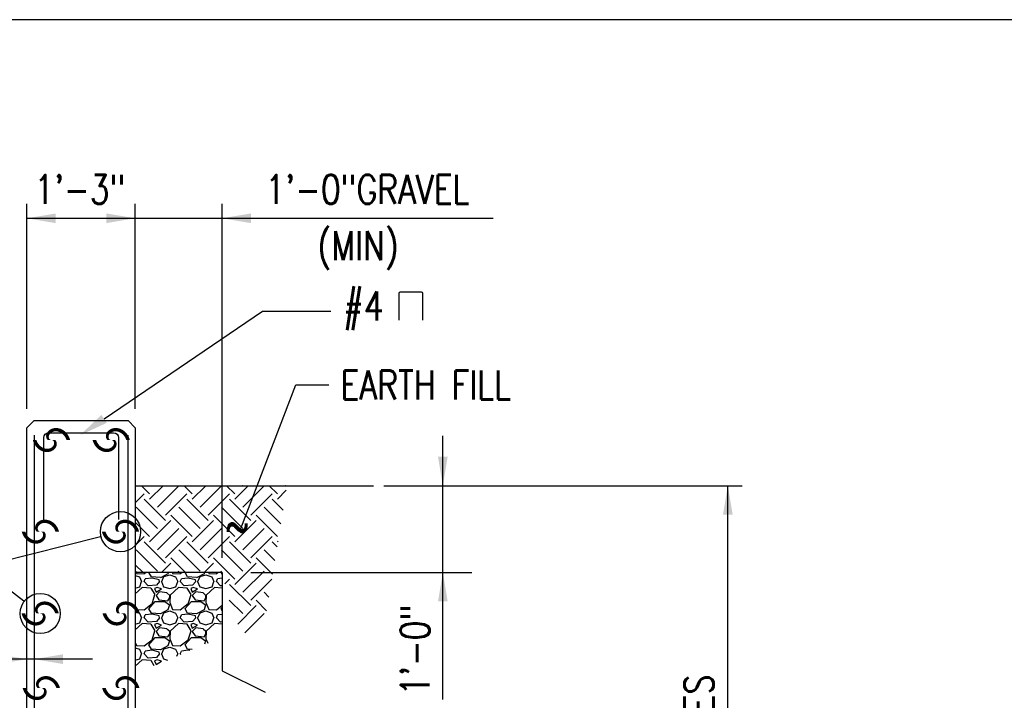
# Model space of a CAD drawing. Header units: inches. Extents: x -9715 to 32893, y -15613 to -1138.
# Tile 212 of 256: x 9218 to 9354, y -5358 to -5264. Entities that reach past the tile are written whole.
import ezdxf

# ---------------------------------------------------------------- set-up
doc = ezdxf.new("R2010")
doc.units = ezdxf.units.IN
doc.header["$MEASUREMENT"] = 0
doc.layers.get('0').update_dxf_attribs({"color": 252})
doc.layers.get('DEFPOINTS').update_dxf_attribs({"color": 11})
for name, color, linetype in [('S-ANNO-DIMS', 2, 'Continuous'), ('S-ANNO-TEXT', 2, 'Continuous'), ('S-WALL', 2, 'Continuous'), ('S-WALL-PATT', 1, 'Continuous'), ('S-WALL-RBAR', 4, 'Continuous')]:
    doc.layers.add(name, color=color, linetype=linetype)
doc.styles.add('125', font='romans.shx', dxfattribs={"width": 0.8, "height": 2})

# ---------------------------------------------------------------- blocks, each defined once
blk = doc.blocks.new('*X162')
at = {"color": 0}
for p, q in [((588.46, 718.83), (588.89, 719.26)), ((588.46, 712.2), (592.2, 715.95)), ((594.41, 715.95), (591.03, 719.32)), ((594.41, 713.74), (600, 719.32)), ((597.73, 719.26), (597.66, 719.32)), ((597.73, 710.42), (606.57, 719.26)), ((601.04, 707.11), (609.88, 715.95)), ((612.09, 715.95), (608.71, 719.32)), ((612.09, 713.74), (617.68, 719.32)), ((615.4, 719.26), (615.34, 719.32)), ((615.4, 710.42), (624.24, 719.26)), ((618.72, 707.11), (627.56, 715.95)), ((629.77, 715.95), (626.39, 719.32)), ((629.77, 713.74), (635.36, 719.32)), ((633.08, 719.26), (633.02, 719.32)), ((633.08, 710.42), (641.92, 719.26)), ((636.4, 707.11), (645.23, 715.95)), ((647.44, 715.95), (644.07, 719.32)), ((647.44, 713.74), (651.15, 717.44)), ((650.76, 719.26), (650.7, 719.32)), ((601.04, 704.9), (592.2, 713.74)), ((618.72, 704.9), (609.88, 713.74)), ((636.4, 704.9), (627.56, 713.74)), ((649.8, 709.17), (645.23, 713.74)), ((597.73, 701.58), (588.89, 710.42)), ((615.4, 701.58), (606.57, 710.42)), ((633.08, 701.58), (624.24, 710.42)), ((648.88, 703.46), (641.92, 710.42)), ((594.41, 698.27), (588.46, 704.22)), ((594.41, 696.06), (603.25, 704.9)), ((612.09, 698.27), (603.25, 707.11)), ((612.09, 696.06), (620.93, 704.9)), ((629.77, 698.27), (620.93, 707.11)), ((629.77, 696.06), (638.61, 704.9)), ((647.44, 698.27), (638.61, 707.11)), ((588.46, 701.15), (588.89, 701.58)), ((597.73, 692.74), (606.57, 701.58)), ((615.4, 692.74), (624.24, 701.58)), ((633.08, 692.74), (641.92, 701.58)), ((588.46, 694.52), (592.2, 698.27)), ((601.04, 687.22), (592.2, 696.06)), ((601.04, 689.43), (609.88, 698.27)), ((618.72, 687.22), (609.88, 696.06)), ((618.72, 689.43), (627.56, 698.27)), ((636.4, 687.22), (627.56, 696.06)), ((636.4, 689.43), (645.23, 698.27)), ((647.33, 693.96), (645.23, 696.06)), ((647.44, 696.06), (647.72, 696.33)), ((597.73, 683.9), (588.89, 692.74)), ((615.4, 683.9), (606.57, 692.74)), ((633.08, 683.9), (624.24, 692.74)), ((646.4, 688.26), (641.92, 692.74)), ((599.36, 683.32), (603.25, 687.22)), ((609.36, 683.32), (603.25, 689.43)), ((617.03, 683.32), (620.93, 687.22)), ((629.77, 680.59), (620.93, 689.43)), ((629.77, 678.38), (638.61, 687.22)), ((645.47, 682.56), (638.61, 689.43)), ((591.68, 683.32), (588.46, 686.54)), ((588.46, 683.48), (588.89, 683.9)), ((605.98, 683.32), (606.57, 683.9)), ((623.66, 683.32), (624.24, 683.9)), ((633.08, 675.07), (641.92, 683.9)), ((625.58, 678.61), (627.56, 680.59)), ((636.4, 671.75), (645.14, 680.49)), ((636.4, 669.54), (627.56, 678.38)), ((643.93, 673.06), (641.92, 675.07)), ((633.08, 666.23), (627.5, 671.81)), ((643, 667.36), (638.61, 671.75)), ((630.97, 661.91), (638.61, 669.54)), ((634, 658.31), (641.92, 666.23))]:
    blk.add_line(p, q, dxfattribs=at)
blk = doc.blocks.new('*X175')
at = {"color": 0}
for p, q in [((1515.68, 1862.59), (1517.4, 1861.95)), ((1516.04, 1863.82), (1516.18, 1863.47)), ((1516.19, 1863.44), (1519.34, 1863.29)), ((1517.4, 1861.95), (1518.3, 1860)), ((1517.55, 1857.9), (1518.3, 1860)), ((1519.35, 1863.31), (1520.01, 1863.82)), ((1519.35, 1860), (1519.8, 1861.2)), ((1521, 1858.23), (1519.35, 1860.03)), ((1522.66, 1861.49), (1519.81, 1861.19)), ((1521.3, 1863.75), (1521.36, 1863.82)), ((1522.37, 1861.94), (1521.32, 1863.74)), ((1526.09, 1861.67), (1522.34, 1861.97)), ((1525.65, 1860.76), (1522.65, 1861.51)), ((1525.8, 1860), (1524.45, 1858.5)), ((1525.8, 1859.99), (1525.65, 1860.74)), ((1529.25, 1863.29), (1526.1, 1861.64)), ((1526.54, 1860), (1527.44, 1857.9)), ((1526.7, 1860), (1527.6, 1862.1)), ((1527.6, 1862.1), (1530, 1862.85)), ((1529.4, 1863.82), (1529.25, 1863.3)), ((1530, 1862.85), (1532.4, 1861.95)), ((1531.04, 1863.82), (1531.18, 1863.47)), ((1531.19, 1863.44), (1534.34, 1863.29)), ((1532.4, 1861.95), (1533.3, 1860)), ((1532.55, 1857.9), (1533.3, 1860)), ((1534.35, 1863.31), (1535.01, 1863.82)), ((1534.35, 1860), (1534.8, 1861.2)), ((1536, 1858.23), (1534.35, 1860.03)), ((1537.66, 1861.49), (1534.81, 1861.19)), ((1536.3, 1863.75), (1536.36, 1863.82)), ((1537.37, 1861.94), (1536.32, 1863.74)), ((1541.09, 1861.67), (1537.34, 1861.97)), ((1540.65, 1860.76), (1537.65, 1861.51)), ((1540.8, 1860), (1539.45, 1858.5)), ((1540.8, 1859.99), (1540.65, 1860.74)), ((1544.25, 1863.29), (1541.1, 1861.64)), ((1541.54, 1860), (1542.44, 1857.9)), ((1541.7, 1860), (1542.6, 1862.1)), ((1542.6, 1862.1), (1545, 1862.85)), ((1544.4, 1863.82), (1544.25, 1863.3)), ((1545, 1862.85), (1547.4, 1861.95)), ((1546.04, 1863.82), (1546.18, 1863.47)), ((1546.19, 1863.44), (1549.34, 1863.29)), ((1547.4, 1861.95), (1548.3, 1860)), ((1547.55, 1857.9), (1548.3, 1860)), ((1549.35, 1863.31), (1550.01, 1863.82)), ((1549.35, 1860), (1549.8, 1861.2)), ((1551, 1858.23), (1549.35, 1860.03)), ((1551.81, 1861.4), (1549.81, 1861.19)), ((1551.3, 1863.75), (1551.36, 1863.82)), ((1551.81, 1862.9), (1551.32, 1863.74)), ((1515.68, 1857.34), (1517.56, 1857.89)), ((1518.6, 1857.6), (1515.68, 1854.93)), ((1522.2, 1857.29), (1518.6, 1857.59)), ((1524.44, 1858.51), (1520.99, 1858.21)), ((1523.87, 1854.61), (1522.22, 1857.31)), ((1524.75, 1857.6), (1523.7, 1857.15)), ((1523.7, 1857.15), (1524.3, 1855.65)), ((1524.3, 1855.65), (1526.55, 1857)), ((1525.8, 1855.8), (1524.3, 1854.3)), ((1526.55, 1857), (1524.75, 1857.6)), ((1528.81, 1855.36), (1525.81, 1855.81)), ((1527.44, 1857.89), (1529.99, 1857.14)), ((1530.01, 1857.14), (1532.56, 1857.89)), ((1533.6, 1857.6), (1530.15, 1854.45)), ((1537.2, 1857.29), (1533.6, 1857.59)), ((1539.44, 1858.51), (1535.99, 1858.21)), ((1538.87, 1854.61), (1537.22, 1857.31)), ((1539.75, 1857.6), (1538.7, 1857.15)), ((1538.7, 1857.15), (1539.3, 1855.65)), ((1539.3, 1855.65), (1541.55, 1857)), ((1540.8, 1855.8), (1539.3, 1854.3)), ((1541.55, 1857), (1539.75, 1857.6)), ((1543.81, 1855.36), (1540.81, 1855.81)), ((1542.44, 1857.89), (1544.99, 1857.14)), ((1545.01, 1857.14), (1547.56, 1857.89)), ((1548.6, 1857.6), (1545.15, 1854.45)), ((1551.81, 1857.32), (1548.6, 1857.59)), ((1551.81, 1858.28), (1550.99, 1858.21)), ((1521.3, 1848.75), (1524, 1851.75)), ((1522.65, 1850.85), (1523.85, 1854.6)), ((1524, 1851.75), (1527.9, 1851.75)), ((1524.3, 1854.3), (1525.5, 1852.5)), ((1525.5, 1852.5), (1529.25, 1852.05)), ((1527.9, 1851.77), (1529.85, 1850.42)), ((1530.02, 1854.28), (1528.82, 1855.33)), ((1529.25, 1852.05), (1530, 1853.4)), ((1530.15, 1854.45), (1530, 1851.3)), ((1530, 1853.4), (1530, 1854.3)), ((1536.3, 1848.75), (1539, 1851.75)), ((1537.65, 1850.85), (1538.85, 1854.6)), ((1539, 1851.75), (1542.9, 1851.75)), ((1539.3, 1854.3), (1540.5, 1852.5)), ((1540.5, 1852.5), (1544.25, 1852.05)), ((1542.9, 1851.77), (1544.85, 1850.42)), ((1545.02, 1854.28), (1543.82, 1855.33)), ((1544.25, 1852.05), (1545, 1853.4)), ((1545.15, 1854.45), (1545, 1851.3)), ((1545, 1853.4), (1545, 1854.3)), ((1515.68, 1849.67), (1516.18, 1848.47)), ((1516.19, 1848.44), (1519.34, 1848.29)), ((1519.35, 1848.31), (1522.65, 1850.86)), ((1522.37, 1846.94), (1521.32, 1848.74)), ((1529.25, 1848.29), (1526.1, 1846.64)), ((1527.6, 1847.1), (1530, 1847.85)), ((1529.85, 1850.4), (1529.25, 1848.3)), ((1529.98, 1851.32), (1531.18, 1848.47)), ((1530, 1847.85), (1532.4, 1846.95)), ((1531.19, 1848.44), (1534.34, 1848.29)), ((1534.35, 1848.31), (1537.65, 1850.86)), ((1537.37, 1846.94), (1536.32, 1848.74)), ((1544.25, 1848.29), (1541.1, 1846.64)), ((1542.6, 1847.1), (1545, 1847.85)), ((1544.85, 1850.4), (1544.25, 1848.3)), ((1544.98, 1851.32), (1546.18, 1848.47)), ((1545, 1847.85), (1547.4, 1846.95)), ((1546.19, 1848.44), (1549.34, 1848.29)), ((1549.35, 1848.31), (1551.81, 1850.21)), ((1551.3, 1848.75), (1551.81, 1849.32)), ((1551.81, 1847.9), (1551.32, 1848.74)), ((1515.68, 1847.59), (1517.4, 1846.95)), ((1517.4, 1846.95), (1518.3, 1845)), ((1517.55, 1842.9), (1518.3, 1845)), ((1519.35, 1845), (1519.8, 1846.2)), ((1521, 1843.23), (1519.35, 1845.03)), ((1522.66, 1846.49), (1519.81, 1846.19)), ((1526.09, 1846.67), (1522.34, 1846.97)), ((1525.65, 1845.76), (1522.65, 1846.51)), ((1525.8, 1845), (1524.45, 1843.5)), ((1525.8, 1844.99), (1525.65, 1845.74)), ((1526.54, 1845), (1527.44, 1842.9)), ((1526.7, 1845), (1527.6, 1847.1)), ((1532.4, 1846.95), (1533.3, 1845)), ((1532.55, 1842.9), (1533.3, 1845)), ((1534.35, 1845), (1534.8, 1846.2)), ((1536, 1843.23), (1534.35, 1845.03)), ((1537.66, 1846.49), (1534.81, 1846.19)), ((1541.09, 1846.67), (1537.34, 1846.97)), ((1540.65, 1845.76), (1537.65, 1846.51)), ((1540.8, 1845), (1539.45, 1843.5)), ((1540.8, 1844.99), (1540.65, 1845.74)), ((1541.54, 1845), (1542.44, 1842.9)), ((1541.7, 1845), (1542.6, 1847.1)), ((1547.4, 1846.95), (1548.3, 1845)), ((1547.55, 1842.9), (1548.3, 1845)), ((1549.35, 1845), (1549.8, 1846.2)), ((1551, 1843.23), (1549.35, 1845.03)), ((1551.81, 1846.4), (1549.81, 1846.19)), ((1515.68, 1842.34), (1517.56, 1842.89)), ((1518.6, 1842.6), (1515.68, 1839.93)), ((1522.2, 1842.29), (1518.6, 1842.59)), ((1524.44, 1843.51), (1520.99, 1843.21)), ((1523.87, 1839.61), (1522.22, 1842.31)), ((1522.65, 1835.85), (1523.85, 1839.6)), ((1524.75, 1842.6), (1523.7, 1842.15)), ((1523.7, 1842.15), (1524.3, 1840.65)), ((1524.3, 1840.65), (1526.55, 1842)), ((1525.8, 1840.8), (1524.3, 1839.3)), ((1526.55, 1842), (1524.75, 1842.6)), ((1528.81, 1840.36), (1525.81, 1840.81)), ((1527.44, 1842.89), (1529.99, 1842.14)), ((1530.02, 1839.28), (1528.82, 1840.33)), ((1530.15, 1839.45), (1530, 1836.3)), ((1530.01, 1842.14), (1532.56, 1842.89)), ((1533.6, 1842.6), (1530.15, 1839.45)), ((1537.2, 1842.29), (1533.6, 1842.59)), ((1539.44, 1843.51), (1535.99, 1843.21)), ((1538.87, 1839.61), (1537.22, 1842.31)), ((1537.65, 1835.85), (1538.85, 1839.6)), ((1539.75, 1842.6), (1538.7, 1842.15)), ((1538.7, 1842.15), (1539.3, 1840.65)), ((1539.3, 1840.65), (1541.55, 1842)), ((1540.8, 1840.8), (1539.3, 1839.3)), ((1541.55, 1842), (1539.75, 1842.6)), ((1543.81, 1840.36), (1540.81, 1840.81)), ((1542.44, 1842.89), (1544.99, 1842.14)), ((1545.02, 1839.28), (1543.82, 1840.33)), ((1545.15, 1839.45), (1545, 1836.3)), ((1545.01, 1842.14), (1547.56, 1842.89)), ((1548.6, 1842.6), (1545.15, 1839.45)), ((1551.81, 1842.32), (1548.6, 1842.59)), ((1551.81, 1843.28), (1550.99, 1843.21)), ((1519.35, 1833.31), (1522.65, 1835.86)), ((1521.3, 1833.75), (1524, 1836.75)), ((1524, 1836.75), (1527.9, 1836.75)), ((1524.3, 1839.3), (1525.5, 1837.5)), ((1525.5, 1837.5), (1529.25, 1837.05)), ((1527.9, 1836.77), (1529.85, 1835.42)), ((1529.25, 1837.05), (1530, 1838.4)), ((1529.85, 1835.4), (1529.25, 1833.3)), ((1529.98, 1836.32), (1531.18, 1833.47)), ((1530, 1838.4), (1530, 1839.3)), ((1534.35, 1833.31), (1537.65, 1835.86)), ((1536.3, 1833.75), (1539, 1836.75)), ((1539, 1836.75), (1542.9, 1836.75)), ((1539.3, 1839.3), (1540.5, 1837.5)), ((1540.5, 1837.5), (1544.25, 1837.05)), ((1542.9, 1836.77), (1544.85, 1835.42)), ((1544.25, 1837.05), (1545, 1838.4)), ((1544.85, 1835.4), (1544.45, 1833.98)), ((1544.98, 1836.32), (1545.74, 1834.53)), ((1545, 1838.4), (1545, 1839.3)), ((1515.68, 1834.67), (1516.18, 1833.47)), ((1515.68, 1832.59), (1517.4, 1831.95)), ((1516.19, 1833.44), (1519.34, 1833.29)), ((1517.4, 1831.95), (1518.3, 1830)), ((1522.66, 1831.49), (1519.81, 1831.19)), ((1522.37, 1831.94), (1521.32, 1833.74)), ((1526.09, 1831.67), (1522.34, 1831.97)), ((1525.65, 1830.76), (1522.65, 1831.51)), ((1529.25, 1833.29), (1526.1, 1831.64)), ((1526.7, 1830), (1527.6, 1832.1)), ((1527.6, 1832.1), (1530, 1832.85)), ((1530, 1832.85), (1532.4, 1831.95)), ((1531.19, 1833.44), (1534.34, 1833.29)), ((1532.4, 1831.95), (1533.3, 1830)), ((1537.66, 1831.49), (1534.81, 1831.19)), ((1537.37, 1831.94), (1536.32, 1833.74)), ((1539.35, 1831.81), (1537.34, 1831.97)), ((1538.27, 1831.35), (1537.65, 1831.51)), ((1515.68, 1827.34), (1517.56, 1827.89)), ((1518.6, 1827.6), (1515.68, 1824.93)), ((1517.55, 1827.9), (1518.3, 1830)), ((1522.2, 1827.29), (1518.6, 1827.59)), ((1519.35, 1830), (1519.8, 1831.2)), ((1521, 1828.23), (1519.35, 1830.03)), ((1524.44, 1828.51), (1520.99, 1828.21)), ((1523.57, 1825.09), (1522.22, 1827.31)), ((1524.75, 1827.6), (1523.7, 1827.15)), ((1525.8, 1830), (1524.45, 1828.5)), ((1526.55, 1827), (1524.75, 1827.6)), ((1525.8, 1829.99), (1525.65, 1830.74)), ((1526.54, 1830), (1527.44, 1827.9)), ((1527.44, 1827.89), (1529.04, 1827.42)), ((1532.97, 1829.1), (1533.3, 1830)), ((1534.35, 1830), (1534.8, 1831.2)), ((1534.58, 1829.78), (1534.35, 1830.03)), ((1523.7, 1827.15), (1524.3, 1825.65)), ((1524.3, 1825.65), (1526.55, 1827))]:
    blk.add_line(p, q, dxfattribs=at)

msp = doc.modelspace()

# ---------------------------------------------------------------- linework, layer by layer
at = {"layer": 'DEFPOINTS'}
msp.add_lwpolyline([(8851.33849, -5919.41933), (9811.33849, -5919.41933), (9811.33849, -5264.07533), (8851.33849, -5264.07533)], close=True, dxfattribs=at)
at = {"layer": 'S-ANNO-DIMS'}
for p, q in [((9218.52897, -5317.90138), (9218.52897, -5289.55326)), ((9233.52897, -5317.90138), (9233.52897, -5289.55326)), ((9245.52897, -5289.55326), (9245.52897, -5338.55326)), ((9218.52897, -5291.55326), (9283.06649, -5291.55326)), ((9276.09145, -5358.1383), (9276.09145, -5321.65164)), ((9267.92102, -5328.55326), (9313.52897, -5328.55326)), ((9267.92102, -5328.55326), (9317.52897, -5328.55326)), ((9315.52897, -5421.69079), (9315.52897, -5328.55326)), ((9249.52897, -5340.55326), (9280.09145, -5340.55326)), ((9227.58648, -5352.55326), (9190.79232, -5352.55326))]:
    msp.add_line(p, q, dxfattribs=at)
for points in [[(9222.52897, -5292.21993), (9222.52897, -5290.88659), (9218.52897, -5291.55326)], [(9229.52897, -5292.21993), (9229.52897, -5290.88659), (9233.52897, -5291.55326)], [(9249.52897, -5292.21993), (9249.52897, -5290.88659), (9245.52897, -5291.55326)], [(9276.75812, -5324.55326), (9275.42478, -5324.55326), (9276.09145, -5328.55326)], [(9316.19564, -5332.55326), (9314.8623, -5332.55326), (9315.52897, -5328.55326)], [(9276.75812, -5344.55326), (9275.42478, -5344.55326), (9276.09145, -5340.55326)], [(9214.52897, -5353.21993), (9214.52897, -5351.88659), (9218.52897, -5352.55326)], [(9223.52897, -5353.21993), (9223.52897, -5351.88659), (9219.52897, -5352.55326)]]:
    msp.add_solid(points, dxfattribs=at)
at = {"layer": 'S-ANNO-TEXT'}
for p, q in [((9229.21558, -5319.3063), (9251.15046, -5304.41264)), ((9251.15046, -5304.41264), (9260.57086, -5304.41264)), ((9248.13902, -5334.45856), (9255.74949, -5314.5984)), ((9255.74949, -5314.5984), (9260.31172, -5314.5984)), ((9228.73379, -5335.60874), (9211.98547, -5339.84233)), ((9218.1185, -5344.51361), (9211.98547, -5339.84233))]:
    msp.add_line(p, q, dxfattribs=at)
msp.add_lwpolyline([(9270.06535, -5305.6385), (9270.06535, -5301.89354, -0.414213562), (9270.23202, -5301.72687), (9273.1055, -5301.72687, -0.414213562), (9273.27216, -5301.89354), (9273.27216, -5305.6385)], format="xyb", dxfattribs=at)
for centre in [(9231.48561, -5334.91314), (9220.3765, -5346.23344)]:
    msp.add_circle(centre, 2.78078, dxfattribs=at)
msp.add_solid([(9229.59008, -5319.85784), (9228.84109, -5318.75475), (9225.90633, -5321.55326)], dxfattribs=at)
at = {"layer": 'S-WALL', "color": 3}
for p, q in [((9219.52897, -5319.55326), (9218.52897, -5320.55326)), ((9218.52897, -5389.55326), (9218.52897, -5320.55326)), ((9219.52897, -5319.55326), (9232.52897, -5319.55326)), ((9232.52897, -5319.55326), (9233.52897, -5320.55326)), ((9233.52897, -5320.55326), (9233.52897, -5388.55326)), ((9233.52897, -5328.55326), (9266.50663, -5328.55326))]:
    msp.add_line(p, q, dxfattribs=at)
at = {"layer": 'S-WALL', "color": 2}
for p, q in [((9245.57459, -5340.55326), (9233.52897, -5340.55326)), ((9245.57459, -5340.55326), (9245.57459, -5354.15966)), ((9245.57459, -5354.15966), (9251.49495, -5357.11984))]:
    msp.add_line(p, q, dxfattribs=at)
at = {"layer": 'S-WALL-RBAR', "color": 4}
for p, q in [((9219.52897, -5321.55326), (9219.52897, -5397.88187)), ((9232.52897, -5399.55326), (9232.52897, -5321.55326))]:
    msp.add_line(p, q, dxfattribs=at)
at = {"layer": 'S-WALL-RBAR'}
msp.add_line((9219.52897, -5356.55326), (9219.52897, -5356.55326), dxfattribs=at)
for points in [[(9221.68189, -5322.23344, 4.66667, 0.5, 1), (9222.18189, -5322.23344, 4.66667, 0.5, 1)], [(9229.94915, -5322.23344, 4.66667, 0.5, 1), (9230.44915, -5322.23344, 4.66667, 0.5, 1)], [(9220.14942, -5334.91314, 4.66667, 0.5, 1), (9220.64942, -5334.91314, 4.66667, 0.5, 1)], [(9231.23561, -5334.91314, 4.66667, 0.5, 1), (9231.73561, -5334.91314, 4.66667, 0.5, 1)], [(9220.1265, -5346.23344, 4.66667, 0.5, 1), (9220.6265, -5346.23344, 4.66667, 0.5, 1)], [(9231.3398, -5346.23344, 4.66667, 0.5, 1), (9231.8398, -5346.23344, 4.66667, 0.5, 1)], [(9220.27897, -5356.55326, 4.66667, 0.5, 1), (9220.77897, -5356.55326, 4.66667, 0.5, 1)], [(9231.27897, -5356.55326, 4.66667, 0.5, 1), (9231.77897, -5356.55326, 4.66667, 0.5, 1)]]:
    msp.add_lwpolyline(points, format="xyseb", close=True, dxfattribs=at)
at = {"layer": 'S-WALL-RBAR', "color": 4}
msp.add_lwpolyline([(9220.8594, -5333.23344), (9220.8594, -5321.90011, -0.414213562), (9221.52607, -5321.23344), (9230.53248, -5321.23344, -0.414213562), (9231.19915, -5321.90011), (9231.19915, -5333.23344)], format="xyb", dxfattribs=at)

# ---------------------------------------------------------------- block references
at = {"layer": 'S-WALL-PATT', "xscale": 0.3333333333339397, "yscale": 0.3333333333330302, "zscale": 0.3333333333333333}
for name, p in [('*X162', (9037.37625, -5568.32795)), ('*X175', (8728.30307, -5961.82638))]:
    msp.add_blockref(name, p, dxfattribs=at)

# ---------------------------------------------------------------- texts
at = {"layer": 'S-ANNO-DIMS', "style": '125', "width": 0.8}
for s, p in [('1\'-3"', (9219.55278, -5289.55326)), ('1\'-0"GRAVEL', (9251.52897, -5289.55326)), ('(MIN)', (9258.74628, -5297.33704))]:
    msp.add_text(s, height=4, dxfattribs=at).set_placement(p)
for s, p in [('1\'-0"', (9274.24895, -5357.62729)), ('VARIES', (9313.52897, -5368.95802))]:
    msp.add_text(s, height=4, rotation=90, dxfattribs=at).set_placement(p)
at = {"layer": 'S-ANNO-TEXT', "style": '125', "width": 0.8}
for s, p in [('#4', (9262.27984, -5305.70128)), ('EARTH FILL', (9261.93745, -5316.61619)), ('~', (9245.98933, -5336.08576))]:
    msp.add_text(s, height=4, dxfattribs=at).set_placement(p)

doc.saveas('drawing.dxf')
